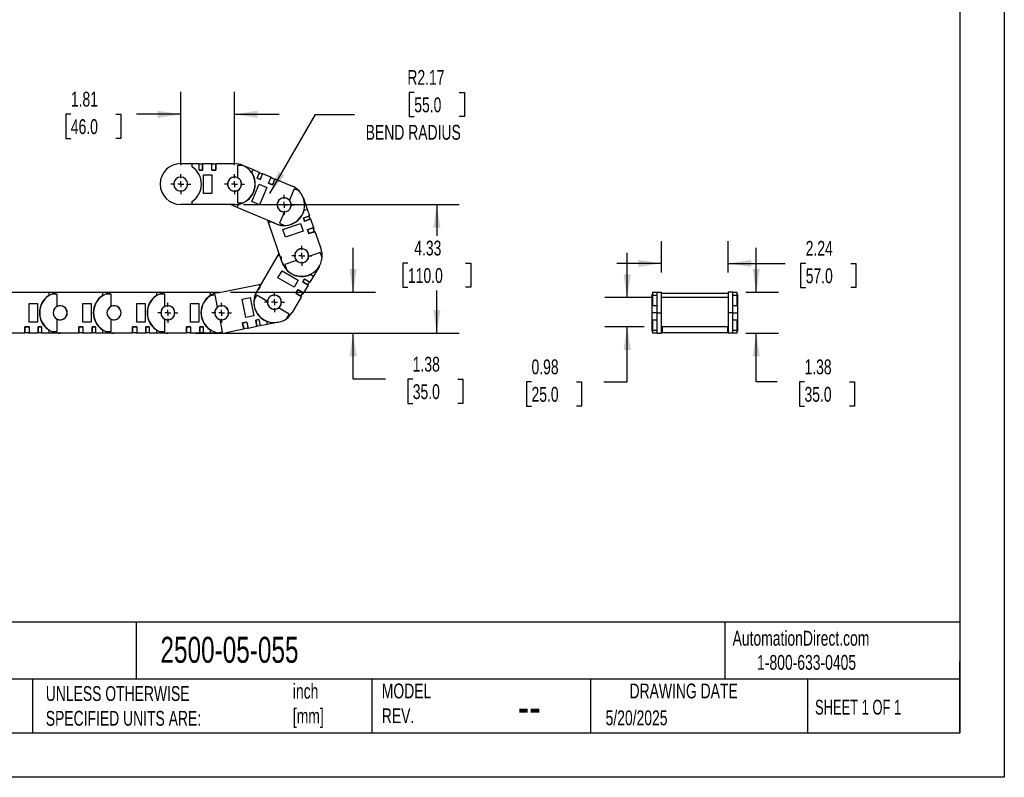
# Model space of a CAD drawing. Header units: inches. Extents: x 0 to 66, y 0 to 51.
# Tile 3 of 9: x 32.9 to 66, y 0 to 25.5. Entities that reach past the tile are written whole.
import ezdxf

# ---------------------------------------------------------------- set-up
doc = ezdxf.new("R2010")
doc.units = ezdxf.units.IN
doc.header["$LTSCALE"] = 6
doc.header["$MEASUREMENT"] = 0
doc.linetypes.add('CENTERX2', pattern=[0.8, 0.5, -0.1, 0.1, -0.1])
doc.layers.add('CENTER', color=40, linetype='CENTERX2')
doc.layers.add('DIMENSIONS', color=140, linetype='Continuous', lineweight=25)
doc.layers.add('TEXT', color=140, linetype='Continuous', lineweight=25)
doc.styles.add('SLDTEXTSTYLE0', font='TXT', dxfattribs={"width": 0.7})
doc.styles.add('SLDTEXTSTYLE1', font='TXT', dxfattribs={"width": 0.65})
doc.dimstyles.new('SLDDIMSTYLE0', dxfattribs={"dimtxt": 0.509766, "dimasz": 0.78, "dimexe": 0, "dimexo": 0.0625, "dimgap": 0.127441, "dimtad": 0, "dimtih": 1, "dimtoh": 1, "dimrnd": 1e-09, "dimzin": 12, "dimdsep": 46, "dimtxsty": 'SLDTEXTSTYLE0', "dimsah": 1, "dimcen": 0, "dimadec": 0, "dimazin": 3, "dimtfac": 1, "dimtofl": 0, "dimtmove": 0, "dimatfit": 3, "dimfxl": 0, "dimfrac": 2, "dimtolj": 1, "dimtzin": 12, "dimarcsym": 0})
doc.dimstyles.new('SLDDIMSTYLE1', dxfattribs={"dimtxt": 0.509766, "dimasz": 0.78, "dimexe": 0, "dimexo": 0.0625, "dimgap": 0.127441, "dimtad": 0, "dimtih": 1, "dimtoh": 1, "dimrnd": 1e-09, "dimzin": 12, "dimdsep": 46, "dimtxsty": 'SLDTEXTSTYLE0', "dimsah": 1, "dimcen": 0.09, "dimadec": 0, "dimazin": 3, "dimtfac": 1, "dimtmove": 0, "dimatfit": 0, "dimfxl": 0, "dimfrac": 2, "dimtolj": 1, "dimtzin": 12, "dimarcsym": 0})
doc.dimstyles.new('SLDDIMSTYLE2', dxfattribs={"dimtxt": 0.509766, "dimasz": 0.78, "dimexe": 0, "dimexo": 0.0625, "dimgap": 0.127441, "dimtad": 0, "dimtih": 1, "dimtoh": 1, "dimrnd": 1e-09, "dimzin": 12, "dimdsep": 46, "dimtxsty": 'SLDTEXTSTYLE0', "dimsah": 1, "dimcen": 0.09, "dimadec": 0, "dimazin": 3, "dimtfac": 1, "dimtofl": 0, "dimtmove": 0, "dimatfit": 3, "dimfxl": 0, "dimfrac": 2, "dimtolj": 1, "dimtzin": 12, "dimarcsym": 0})
doc.dimstyles.new('SLDDIMSTYLE3', dxfattribs={"dimtxt": 0.509766, "dimasz": 0.78, "dimexe": 0, "dimexo": 0.0625, "dimgap": 0.127441, "dimtad": 0, "dimtih": 1, "dimtoh": 1, "dimrnd": 1e-09, "dimdsep": 46, "dimtxsty": 'SLDTEXTSTYLE0', "dimsah": 1, "dimcen": 0.09, "dimadec": 0, "dimazin": 2, "dimtfac": 1, "dimtmove": 0, "dimatfit": 0, "dimfxl": 0, "dimfrac": 2, "dimtolj": 1, "dimtzin": 12, "dimarcsym": 0})

# ---------------------------------------------------------------- blocks, each defined once
blk = doc.blocks.new('_D')
at = {"layer": 'DIMENSIONS'}
for p, q in [((46.148, 23.05), (45.977, 23.05)), ((45.977, 23.05), (45.977, 22.24)), ((47.663, 23.05), (47.834, 23.05)), ((47.834, 23.05), (47.834, 22.24)), ((41.288, 19.645), (42.826, 22.309)), ((42.826, 22.309), (44.139, 22.309)), ((45.977, 22.24), (46.148, 22.24)), ((47.834, 22.24), (47.663, 22.24))]:
    blk.add_line(p, q, dxfattribs=at)
blk.add_solid([(41.288, 19.645), (41.782, 20.26), (41.574, 20.38)], dxfattribs=at)
at = {"layer": 'DIMENSIONS', "char_height": 0.5, "attachment_point": 1, "style": 'SLDTEXTSTYLE0'}
for s, insert in [('R2.17', (45.916, 23.808)), ('55.0', (46.148, 22.884)), ('BEND RADIUS', (44.514, 21.96))]:
    blk.add_mtext(s, dxfattribs=dict(at, insert=insert))
blk = doc.blocks.new('_D_1')
at = {"layer": 'DIMENSIONS'}
for p, q in [((38.289, 20.603), (38.289, 23.067)), ((40.1, 20.603), (40.1, 23.067)), ((34.592, 22.317), (34.421, 22.317)), ((34.421, 22.317), (34.421, 21.507)), ((36.107, 22.317), (36.278, 22.317)), ((36.278, 22.317), (36.278, 21.507)), ((38.289, 22.317), (36.798, 22.317)), ((40.1, 22.317), (41.6, 22.317)), ((34.421, 21.507), (34.592, 21.507)), ((36.278, 21.507), (36.107, 21.507))]:
    blk.add_line(p, q, dxfattribs=at)
for points in [[(38.289, 22.317), (37.509, 22.437), (37.509, 22.197)], [(40.1, 22.317), (40.88, 22.197), (40.88, 22.437)]]:
    blk.add_solid(points, dxfattribs=at)
at = {"layer": 'DIMENSIONS', "char_height": 0.5, "attachment_point": 1, "style": 'SLDTEXTSTYLE0'}
for s, insert in [('1.81', (34.592, 23.075)), ('46.0', (34.592, 22.151))]:
    blk.add_mtext(s, dxfattribs=dict(at, insert=insert))
blk = doc.blocks.new('_D_2')
at = {"layer": 'DIMENSIONS'}
for p, q in [((40.4, 19.278), (47.656, 19.278)), ((46.906, 19.278), (46.906, 18.229)), ((45.936, 17.305), (45.765, 17.305)), ((45.765, 17.305), (45.765, 16.495)), ((47.875, 17.305), (48.046, 17.305)), ((48.046, 17.305), (48.046, 16.495)), ((45.765, 16.495), (45.936, 16.495)), ((46.906, 14.948), (46.906, 16.381)), ((48.046, 16.495), (47.875, 16.495)), ((38.782, 14.948), (47.656, 14.948))]:
    blk.add_line(p, q, dxfattribs=at)
for points in [[(46.906, 19.278), (46.786, 18.498), (47.026, 18.498)], [(46.906, 14.948), (47.026, 15.728), (46.786, 15.728)]]:
    blk.add_solid(points, dxfattribs=at)
at = {"layer": 'DIMENSIONS', "char_height": 0.5, "attachment_point": 1, "style": 'SLDTEXTSTYLE0'}
for s, insert in [('4.33', (46.148, 18.064)), ('110.0', (45.936, 17.139))]:
    blk.add_mtext(s, dxfattribs=dict(at, insert=insert))
blk = doc.blocks.new('_D_3')
at = {"layer": 'DIMENSIONS'}
for p, q in [((44.089, 16.325), (44.089, 17.825)), ((39.967, 16.325), (44.839, 16.325)), ((38.782, 14.948), (44.839, 14.948)), ((44.089, 13.396), (44.089, 14.948)), ((45.178, 13.396), (44.089, 13.396)), ((46.097, 13.396), (45.926, 13.396)), ((45.926, 13.396), (45.926, 12.586)), ((47.612, 13.396), (47.783, 13.396)), ((47.783, 13.396), (47.783, 12.586)), ((45.926, 12.586), (46.097, 12.586)), ((47.783, 12.586), (47.612, 12.586))]:
    blk.add_line(p, q, dxfattribs=at)
for points in [[(44.089, 16.325), (44.209, 17.105), (43.969, 17.105)], [(44.089, 14.948), (43.969, 14.168), (44.209, 14.168)]]:
    blk.add_solid(points, dxfattribs=at)
at = {"layer": 'DIMENSIONS', "char_height": 0.5, "attachment_point": 1, "style": 'SLDTEXTSTYLE0'}
for s, insert in [('1.38', (46.097, 14.155)), ('35.0', (46.097, 13.23))]:
    blk.add_mtext(s, dxfattribs=dict(at, insert=insert))
blk = doc.blocks.new('SW_CENTERMARKSYMBOL_0')
at = {"layer": 'CENTER', "color": 0}
for p, q in [((0, 0.2), (0, 0.336)), ((-0.2, 0), (-0.336, 0)), ((0, 0), (-0.1, 0)), ((0, 0), (0, 0.1)), ((0, 0), (0, -0.1)), ((0, 0), (0.1, 0)), ((0.2, 0), (0.336, 0)), ((0, -0.2), (0, -0.336))]:
    blk.add_line(p, q, dxfattribs=at)
blk = doc.blocks.new('SW_CENTERMARKSYMBOL_1')
at = {"layer": 'CENTER', "color": 0}
for p, q in [((0, 0.2), (0, 0.336)), ((-0.2, 0), (-0.336, 0)), ((0, 0), (-0.1, 0)), ((0, 0), (0, 0.1)), ((0, 0), (0, -0.1)), ((0, 0), (0.1, 0)), ((0.2, 0), (0.336, 0)), ((0, -0.2), (0, -0.336))]:
    blk.add_line(p, q, dxfattribs=at)
blk = doc.blocks.new('SW_CENTERMARKSYMBOL_2')
at = {"layer": 'CENTER', "color": 0}
for p, q in [((0, 0.2), (0, 0.336)), ((-0.2, 0), (-0.336, 0)), ((0, 0), (-0.1, 0)), ((0, 0), (0, 0.1)), ((0, 0), (0, -0.1)), ((0, 0), (0.1, 0)), ((0.2, 0), (0.336, 0)), ((0, -0.2), (0, -0.336))]:
    blk.add_line(p, q, dxfattribs=at)
blk = doc.blocks.new('SW_CENTERMARKSYMBOL_3')
at = {"layer": 'CENTER', "color": 0}
for p, q in [((0, 0.2), (0, 0.336)), ((-0.2, 0), (-0.336, 0)), ((0, 0), (-0.1, 0)), ((0, 0), (0, 0.1)), ((0, 0), (0, -0.1)), ((0, 0), (0.1, 0)), ((0.2, 0), (0.336, 0)), ((0, -0.2), (0, -0.336))]:
    blk.add_line(p, q, dxfattribs=at)
blk = doc.blocks.new('SW_CENTERMARKSYMBOL_4')
at = {"layer": 'CENTER', "color": 0}
for p, q in [((0, 0.2), (0, 0.336)), ((-0.2, 0), (-0.336, 0)), ((0, 0), (-0.1, 0)), ((0, 0), (0, 0.1)), ((0, 0), (0, -0.1)), ((0, 0), (0.1, 0)), ((0.2, 0), (0.336, 0)), ((0, -0.2), (0, -0.336))]:
    blk.add_line(p, q, dxfattribs=at)
blk = doc.blocks.new('SW_CENTERMARKSYMBOL_5')
at = {"layer": 'CENTER', "color": 0}
for p, q in [((0, 0.2), (0, 0.336)), ((-0.2, 0), (-0.336, 0)), ((0, 0), (-0.1, 0)), ((0, 0), (0, 0.1)), ((0, 0), (0, -0.1)), ((0, 0), (0.1, 0)), ((0.2, 0), (0.336, 0)), ((0, -0.2), (0, -0.336))]:
    blk.add_line(p, q, dxfattribs=at)
blk = doc.blocks.new('SW_CENTERMARKSYMBOL_6')
at = {"layer": 'CENTER', "color": 0}
for p, q in [((0, 0.2), (0, 0.336)), ((-0.2, 0), (-0.336, 0)), ((0, 0), (-0.1, 0)), ((0, 0), (0, 0.1)), ((0, 0), (0, -0.1)), ((0, 0), (0.1, 0)), ((0.2, 0), (0.336, 0)), ((0, -0.2), (0, -0.336))]:
    blk.add_line(p, q, dxfattribs=at)
blk = doc.blocks.new('_D_5')
at = {"layer": 'DIMENSIONS'}
for p, q in [((53.311, 16.148), (53.311, 17.648)), ((54.164, 16.148), (52.561, 16.148)), ((53.888, 15.164), (52.561, 15.164)), ((53.311, 13.306), (53.311, 15.164)), ((50.093, 13.306), (49.922, 13.306)), ((49.922, 13.306), (49.922, 12.496)), ((51.608, 13.306), (51.779, 13.306)), ((51.779, 13.306), (51.779, 12.496)), ((52.527, 13.306), (53.311, 13.306)), ((49.922, 12.496), (50.093, 12.496)), ((51.779, 12.496), (51.608, 12.496))]:
    blk.add_line(p, q, dxfattribs=at)
for points in [[(53.311, 16.148), (53.431, 16.928), (53.191, 16.928)], [(53.311, 15.164), (53.191, 14.384), (53.431, 14.384)]]:
    blk.add_solid(points, dxfattribs=at)
at = {"layer": 'DIMENSIONS', "char_height": 0.5, "attachment_point": 1, "style": 'SLDTEXTSTYLE0'}
for s, insert in [('0.98', (50.093, 14.065)), ('25.0', (50.093, 13.141))]:
    blk.add_mtext(s, dxfattribs=dict(at, insert=insert))
blk = doc.blocks.new('_D_6')
at = {"layer": 'DIMENSIONS'}
for p, q in [((54.464, 16.99), (54.464, 18.047)), ((56.708, 16.99), (56.708, 18.047)), ((54.464, 17.297), (52.964, 17.297)), ((56.708, 17.297), (58.628, 17.297)), ((59.319, 17.297), (59.147, 17.297)), ((59.147, 17.297), (59.147, 16.487)), ((60.833, 17.297), (61.005, 17.297)), ((61.005, 17.297), (61.005, 16.487)), ((59.147, 16.487), (59.319, 16.487)), ((61.005, 16.487), (60.833, 16.487))]:
    blk.add_line(p, q, dxfattribs=at)
for points in [[(54.464, 17.297), (53.684, 17.417), (53.684, 17.177)], [(56.708, 17.297), (57.488, 17.177), (57.488, 17.417)]]:
    blk.add_solid(points, dxfattribs=at)
at = {"layer": 'DIMENSIONS', "char_height": 0.5, "attachment_point": 1, "style": 'SLDTEXTSTYLE0'}
for s, insert in [('2.24', (59.319, 18.056)), ('57.0', (59.319, 17.131))]:
    blk.add_mtext(s, dxfattribs=dict(at, insert=insert))
blk = doc.blocks.new('_D_7')
at = {"layer": 'DIMENSIONS'}
for p, q in [((57.654, 16.325), (57.654, 17.825)), ((57.307, 16.325), (58.404, 16.325)), ((57.307, 14.948), (58.404, 14.948)), ((57.654, 13.306), (57.654, 14.948)), ((58.359, 13.306), (57.654, 13.306)), ((59.278, 13.306), (59.107, 13.306)), ((59.107, 13.306), (59.107, 12.496)), ((60.793, 13.306), (60.964, 13.306)), ((60.964, 13.306), (60.964, 12.496)), ((59.107, 12.496), (59.278, 12.496)), ((60.964, 12.496), (60.793, 12.496))]:
    blk.add_line(p, q, dxfattribs=at)
for points in [[(57.654, 16.325), (57.774, 17.105), (57.534, 17.105)], [(57.654, 14.948), (57.534, 14.168), (57.774, 14.168)]]:
    blk.add_solid(points, dxfattribs=at)
at = {"layer": 'DIMENSIONS', "char_height": 0.5, "attachment_point": 1, "style": 'SLDTEXTSTYLE0'}
for s, insert in [('1.38', (59.278, 14.065)), ('35.0', (59.278, 13.141))]:
    blk.add_mtext(s, dxfattribs=dict(at, insert=insert))

msp = doc.modelspace()

# ---------------------------------------------------------------- linework, layer by layer
at = {"color": 7, "linetype": 'Continuous'}
for p, q in [((66.001, 51.001), (66.001, 0.001)), ((66.001, 0.001), (0.001, 0.001))]:
    msp.add_line(p, q, dxfattribs=at)
for p, q in [((38.289, 20.656), (38.675, 20.656)), ((38.675, 20.548), (38.675, 20.656)), ((38.675, 20.656), (38.915, 20.656)), ((38.915, 20.44), (38.915, 20.656)), ((38.915, 20.44), (38.915, 20.637)), ((39.025, 20.637), (38.915, 20.637)), ((38.915, 20.637), (38.915, 20.637)), ((39.025, 20.656), (39.332, 20.656)), ((39.025, 20.656), (39.025, 20.44)), ((39.025, 20.44), (39.025, 20.637)), ((39.025, 20.637), (39.025, 20.637)), ((39.332, 20.656), (39.364, 20.656)), ((39.332, 20.44), (39.332, 20.656)), ((39.332, 20.44), (39.332, 20.637)), ((39.474, 20.637), (39.332, 20.637)), ((39.332, 20.637), (39.332, 20.637)), ((39.364, 20.637), (39.364, 20.656)), ((39.474, 20.656), (39.474, 20.44)), ((39.474, 20.656), (40.1, 20.656)), ((39.474, 20.44), (39.474, 20.637)), ((39.474, 20.637), (39.474, 20.637)), ((40.379, 20.597), (40.198, 20.597)), ((40.198, 20.597), (40.198, 20.182)), ((40.366, 20.603), (40.722, 20.453)), ((39.025, 20.44), (38.915, 20.44)), ((38.915, 20.44), (39.025, 20.44)), ((38.915, 20.44), (38.915, 20.44)), ((39.025, 20.44), (39.025, 20.44)), ((39.056, 20.282), (39.332, 20.282)), ((39.056, 19.652), (39.056, 20.282)), ((39.474, 20.44), (39.332, 20.44)), ((39.332, 20.44), (39.474, 20.44)), ((39.332, 20.44), (39.332, 20.44)), ((39.332, 20.282), (39.332, 19.652)), ((39.364, 20.44), (39.364, 20.44)), ((39.474, 20.44), (39.474, 20.44)), ((40.68, 20.353), (40.722, 20.453)), ((40.722, 20.453), (40.944, 20.36)), ((40.86, 20.161), (40.944, 20.36)), ((40.86, 20.161), (40.936, 20.342)), ((41.038, 20.3), (40.936, 20.342)), ((40.936, 20.342), (40.936, 20.342)), ((41.045, 20.318), (40.961, 20.118)), ((40.961, 20.118), (41.038, 20.3)), ((41.038, 20.3), (41.038, 20.3)), ((41.045, 20.318), (41.328, 20.199)), ((40.686, 19.38), (40.93, 19.961)), ((40.961, 20.118), (40.86, 20.161)), ((40.86, 20.161), (40.961, 20.118)), ((40.86, 20.161), (40.86, 20.161)), ((40.93, 19.961), (41.184, 19.854)), ((40.961, 20.118), (40.961, 20.118)), ((41.245, 19.999), (41.328, 20.199)), ((41.245, 19.999), (41.321, 20.181)), ((41.375, 19.944), (41.245, 19.999)), ((41.245, 19.999), (41.375, 19.944)), ((41.245, 19.999), (41.245, 19.999)), ((41.274, 19.987), (41.274, 19.987)), ((41.451, 20.126), (41.321, 20.181)), ((41.321, 20.181), (41.321, 20.181)), ((41.328, 20.199), (41.357, 20.187)), ((41.35, 20.169), (41.357, 20.187)), ((41.459, 20.144), (41.375, 19.944)), ((41.375, 19.944), (41.451, 20.126)), ((41.375, 19.944), (41.375, 19.944)), ((41.451, 20.126), (41.451, 20.126)), ((41.459, 20.144), (42.036, 19.902)), ((39.332, 19.652), (39.056, 19.652)), ((40.198, 19.752), (40.198, 19.337)), ((41.184, 19.854), (40.94, 19.273)), ((42.104, 19.809), (41.944, 19.427)), ((42.271, 19.739), (42.104, 19.809)), ((38.675, 19.278), (38.289, 19.278)), ((38.675, 19.278), (38.675, 19.387)), ((40.1, 19.278), (38.675, 19.278)), ((40.189, 19.183), (39.961, 19.278)), ((40.189, 19.183), (40.231, 19.283)), ((40.198, 19.337), (40.379, 19.337)), ((40.94, 19.273), (40.686, 19.38)), ((42.421, 19.491), (42.547, 19.126)), ((41.503, 18.631), (40.189, 19.183)), ((41.777, 19.03), (41.617, 18.648)), ((42.42, 18.829), (42.625, 18.899)), ((42.42, 18.829), (42.606, 18.893)), ((42.444, 19.091), (42.547, 19.126)), ((42.547, 19.126), (42.625, 18.899)), ((42.642, 18.788), (42.606, 18.893)), ((42.606, 18.893), (42.606, 18.893)), ((41.244, 18.677), (41.219, 18.751)), ((41.244, 18.677), (41.347, 18.713)), ((41.708, 17.33), (41.244, 18.677)), ((41.617, 18.648), (41.783, 18.578)), ((41.722, 18.438), (42.318, 18.643)), ((42.318, 18.643), (42.407, 18.383)), ((42.456, 18.724), (42.42, 18.829)), ((42.42, 18.829), (42.456, 18.724)), ((42.42, 18.829), (42.42, 18.829)), ((42.661, 18.795), (42.456, 18.724)), ((42.456, 18.724), (42.642, 18.788)), ((42.456, 18.724), (42.456, 18.724)), ((42.642, 18.788), (42.642, 18.788)), ((42.661, 18.795), (42.761, 18.505)), ((41.812, 18.177), (41.722, 18.438)), ((42.407, 18.383), (41.812, 18.177)), ((42.556, 18.434), (42.761, 18.505)), ((42.556, 18.434), (42.742, 18.498)), ((42.602, 18.3), (42.556, 18.434)), ((42.556, 18.434), (42.602, 18.3)), ((42.556, 18.434), (42.556, 18.434)), ((42.566, 18.404), (42.566, 18.404)), ((42.807, 18.37), (42.602, 18.3)), ((42.602, 18.3), (42.788, 18.364)), ((42.602, 18.3), (42.602, 18.3)), ((42.788, 18.364), (42.742, 18.498)), ((42.742, 18.498), (42.742, 18.498)), ((42.753, 18.468), (42.771, 18.475)), ((42.761, 18.505), (42.771, 18.475)), ((42.788, 18.364), (42.788, 18.364)), ((42.807, 18.37), (43.011, 17.779)), ((40.848, 16.342), (41.57, 17.571)), ((41.57, 17.571), (41.605, 17.63)), ((41.57, 17.571), (41.664, 17.515)), ((42.987, 17.666), (42.595, 17.531)), ((43.046, 17.496), (42.987, 17.666)), ((42.188, 17.391), (41.796, 17.256)), ((41.796, 17.256), (41.855, 17.085)), ((41.56, 16.814), (41.699, 17.052)), ((41.699, 17.052), (42.242, 16.733)), ((42.665, 16.928), (42.758, 16.873)), ((42.954, 17.205), (42.758, 16.873)), ((39.531, 16.312), (40.929, 16.592)), ((40.929, 16.592), (41.004, 16.608)), ((40.929, 16.592), (40.95, 16.486)), ((42.103, 16.495), (41.56, 16.814)), ((42.242, 16.733), (42.103, 16.495)), ((42.394, 16.68), (42.45, 16.775)), ((42.45, 16.775), (42.394, 16.68)), ((42.581, 16.57), (42.394, 16.68)), ((42.394, 16.68), (42.564, 16.58)), ((42.394, 16.68), (42.394, 16.68)), ((42.581, 16.57), (42.425, 16.306)), ((42.45, 16.775), (42.637, 16.666)), ((42.45, 16.775), (42.62, 16.675)), ((42.45, 16.775), (42.45, 16.775)), ((42.564, 16.58), (42.62, 16.675)), ((42.564, 16.58), (42.564, 16.58)), ((42.62, 16.675), (42.62, 16.675)), ((42.758, 16.873), (42.637, 16.666)), ((32.423, 16.325), (33.848, 16.325)), ((33.848, 16.325), (33.848, 16.217)), ((33.848, 16.325), (34.234, 16.325)), ((34.135, 16.266), (33.955, 16.266)), ((34.135, 15.852), (34.135, 16.266)), ((34.234, 16.325), (35.659, 16.325)), ((35.659, 16.325), (35.659, 16.217)), ((35.659, 16.325), (36.045, 16.325)), ((35.946, 16.266), (35.766, 16.266)), ((35.946, 15.852), (35.946, 16.266)), ((36.045, 16.325), (37.47, 16.325)), ((37.47, 16.325), (37.47, 16.217)), ((37.47, 16.325), (37.856, 16.325)), ((37.757, 16.266), (37.577, 16.266)), ((37.757, 15.852), (37.757, 16.266)), ((37.856, 16.325), (39.281, 16.325)), ((39.446, 16.235), (39.269, 16.199)), ((39.281, 16.325), (39.281, 16.217)), ((39.281, 16.325), (39.598, 16.325)), ((39.528, 15.828), (39.446, 16.235)), ((42.167, 16.293), (42.239, 16.415)), ((42.239, 16.415), (42.167, 16.293)), ((42.353, 16.183), (42.167, 16.293)), ((42.167, 16.293), (42.336, 16.193)), ((42.167, 16.293), (42.167, 16.293)), ((42.223, 16.388), (42.223, 16.388)), ((42.239, 16.415), (42.425, 16.306)), ((42.239, 16.415), (42.408, 16.316)), ((42.239, 16.415), (42.239, 16.415)), ((42.336, 16.193), (42.408, 16.316)), ((42.392, 16.289), (42.409, 16.279)), ((42.408, 16.316), (42.408, 16.316)), ((42.425, 16.306), (42.409, 16.279)), ((54.165, 16.266), (54.149, 16.266)), ((54.149, 15.873), (54.149, 16.266)), ((54.165, 16.325), (54.165, 16.217)), ((54.165, 16.325), (54.306, 16.325)), ((54.306, 16.325), (54.464, 16.325)), ((54.306, 16.325), (54.306, 15.637)), ((54.464, 15.637), (54.464, 16.325)), ((56.708, 16.282), (54.464, 16.282)), ((56.865, 16.325), (56.708, 16.325)), ((56.708, 16.325), (56.708, 15.637)), ((56.708, 16.282), (56.708, 16.148)), ((56.865, 15.637), (56.865, 16.325)), ((56.865, 16.325), (57.007, 16.325)), ((57.007, 16.217), (57.007, 16.325)), ((57.023, 16.266), (57.007, 16.266)), ((57.023, 16.266), (57.023, 15.873)), ((33.19, 15.322), (33.19, 15.951)), ((33.19, 15.951), (33.466, 15.951)), ((33.466, 15.951), (33.466, 15.322)), ((35.001, 15.322), (35.001, 15.951)), ((35.001, 15.951), (35.277, 15.951)), ((35.277, 15.951), (35.277, 15.322)), ((36.812, 15.322), (36.812, 15.951)), ((36.812, 15.951), (37.088, 15.951)), ((37.088, 15.951), (37.088, 15.322)), ((38.623, 15.322), (38.623, 15.951)), ((38.623, 15.951), (38.899, 15.951)), ((38.899, 15.951), (38.899, 15.322)), ((40.357, 16.096), (40.628, 16.151)), ((40.481, 15.479), (40.357, 16.096)), ((40.628, 16.151), (40.752, 15.533)), ((40.849, 16.227), (40.758, 16.071)), ((41.207, 16.017), (40.849, 16.227)), ((42.353, 16.183), (42.036, 15.644)), ((42.336, 16.193), (42.336, 16.193)), ((54.165, 16.217), (54.165, 15.873)), ((54.306, 16.217), (54.165, 16.217)), ((56.708, 16.148), (54.464, 16.148)), ((57.007, 16.217), (56.865, 16.217)), ((57.007, 15.873), (57.007, 16.217)), ((41.936, 15.589), (41.578, 15.799)), ((41.844, 15.433), (41.936, 15.589)), ((54.306, 15.873), (54.149, 15.873)), ((54.149, 15.637), (54.149, 15.873)), ((54.306, 15.637), (54.149, 15.637)), ((54.149, 15.4), (54.149, 15.637)), ((54.306, 15.637), (54.464, 15.637)), ((54.306, 15.637), (54.306, 14.948)), ((54.464, 14.948), (54.464, 15.637)), ((56.865, 15.637), (56.708, 15.637)), ((56.708, 15.637), (56.708, 14.948)), ((57.023, 15.873), (56.865, 15.873)), ((56.865, 14.948), (56.865, 15.637)), ((56.865, 15.637), (57.023, 15.637)), ((57.023, 15.873), (57.023, 15.637)), ((57.023, 15.637), (57.023, 15.4)), ((33.466, 15.322), (33.19, 15.322)), ((34.135, 15.007), (34.135, 15.421)), ((35.277, 15.322), (35.001, 15.322)), ((35.946, 15.007), (35.946, 15.421)), ((37.088, 15.322), (36.812, 15.322)), ((37.757, 15.007), (37.757, 15.421)), ((38.899, 15.322), (38.623, 15.322)), ((39.694, 15), (39.612, 15.406)), ((40.373, 15.296), (40.512, 15.324)), ((40.512, 15.324), (40.373, 15.296)), ((40.416, 15.084), (40.373, 15.296)), ((40.373, 15.296), (40.412, 15.103)), ((40.373, 15.296), (40.373, 15.296)), ((40.752, 15.533), (40.481, 15.479)), ((40.481, 15.318), (40.481, 15.318)), ((40.512, 15.324), (40.555, 15.112)), ((40.512, 15.324), (40.551, 15.131)), ((40.512, 15.324), (40.512, 15.324)), ((40.813, 15.385), (40.921, 15.406)), ((40.921, 15.406), (40.813, 15.385)), ((40.856, 15.172), (40.813, 15.385)), ((40.813, 15.385), (40.852, 15.192)), ((40.813, 15.385), (40.813, 15.385)), ((40.921, 15.406), (40.964, 15.194)), ((40.921, 15.406), (40.96, 15.213)), ((40.921, 15.406), (40.921, 15.406)), ((41.2, 15.241), (40.964, 15.194)), ((41.178, 15.348), (41.2, 15.241)), ((41.578, 15.317), (41.2, 15.241)), ((54.149, 15.4), (54.306, 15.4)), ((54.149, 15.007), (54.149, 15.4)), ((54.165, 15.4), (54.165, 15.056)), ((56.865, 15.4), (57.023, 15.4)), ((57.007, 15.056), (57.007, 15.4)), ((57.023, 15.4), (57.023, 15.007)), ((33.049, 14.948), (32.423, 14.948)), ((33.049, 15.164), (33.19, 15.164)), ((33.049, 14.948), (33.049, 15.164)), ((33.049, 15.164), (33.049, 14.967)), ((33.19, 15.164), (33.049, 15.164)), ((33.049, 15.164), (33.049, 15.164)), ((33.049, 14.967), (33.19, 14.967)), ((33.049, 14.967), (33.049, 14.967)), ((33.159, 15.164), (33.159, 15.164)), ((33.159, 14.967), (33.159, 14.948)), ((33.19, 14.948), (33.159, 14.948)), ((33.19, 15.164), (33.19, 14.948)), ((33.19, 15.164), (33.19, 14.967)), ((33.19, 15.164), (33.19, 15.164)), ((33.19, 14.967), (33.19, 14.967)), ((33.497, 14.948), (33.19, 14.948)), ((33.497, 15.164), (33.608, 15.164)), ((33.497, 14.948), (33.497, 15.164)), ((33.497, 15.164), (33.497, 14.967)), ((33.608, 15.164), (33.497, 15.164)), ((33.497, 15.164), (33.497, 15.164)), ((33.497, 14.967), (33.608, 14.967)), ((33.497, 14.967), (33.497, 14.967)), ((33.608, 15.164), (33.608, 14.948)), ((33.608, 15.164), (33.608, 14.967)), ((33.608, 15.164), (33.608, 15.164)), ((33.608, 14.967), (33.608, 14.967)), ((33.848, 14.948), (33.608, 14.948)), ((33.848, 15.056), (33.848, 14.948)), ((34.234, 14.948), (33.848, 14.948)), ((33.955, 15.007), (34.135, 15.007)), ((34.86, 14.948), (34.234, 14.948)), ((34.86, 15.164), (35.001, 15.164)), ((34.86, 14.948), (34.86, 15.164)), ((34.86, 15.164), (34.86, 14.967)), ((35.001, 15.164), (34.86, 15.164)), ((34.86, 15.164), (34.86, 15.164)), ((34.86, 14.967), (35.001, 14.967)), ((34.86, 14.967), (34.86, 14.967)), ((34.97, 15.164), (34.97, 15.164)), ((34.97, 14.967), (34.97, 14.948)), ((35.001, 14.948), (34.97, 14.948)), ((35.001, 15.164), (35.001, 14.948)), ((35.001, 15.164), (35.001, 14.967)), ((35.001, 15.164), (35.001, 15.164)), ((35.001, 14.967), (35.001, 14.967)), ((35.308, 14.948), (35.001, 14.948)), ((35.308, 15.164), (35.419, 15.164)), ((35.308, 14.948), (35.308, 15.164)), ((35.308, 15.164), (35.308, 14.967)), ((35.419, 15.164), (35.308, 15.164)), ((35.308, 15.164), (35.308, 15.164)), ((35.308, 14.967), (35.419, 14.967)), ((35.308, 14.967), (35.308, 14.967)), ((35.419, 15.164), (35.419, 14.948)), ((35.419, 15.164), (35.419, 14.967)), ((35.419, 15.164), (35.419, 15.164)), ((35.419, 14.967), (35.419, 14.967)), ((35.659, 14.948), (35.419, 14.948)), ((35.659, 15.056), (35.659, 14.948)), ((36.045, 14.948), (35.659, 14.948)), ((35.766, 15.007), (35.946, 15.007)), ((36.671, 14.948), (36.045, 14.948)), ((36.671, 15.164), (36.812, 15.164)), ((36.671, 14.948), (36.671, 15.164)), ((36.671, 15.164), (36.671, 14.967)), ((36.812, 15.164), (36.671, 15.164)), ((36.671, 15.164), (36.671, 15.164)), ((36.671, 14.967), (36.812, 14.967)), ((36.671, 14.967), (36.671, 14.967)), ((36.781, 15.164), (36.781, 15.164)), ((36.781, 14.967), (36.781, 14.948)), ((36.812, 14.948), (36.781, 14.948)), ((36.812, 15.164), (36.812, 14.948)), ((36.812, 15.164), (36.812, 14.967)), ((36.812, 15.164), (36.812, 15.164)), ((36.812, 14.967), (36.812, 14.967)), ((37.119, 14.948), (36.812, 14.948)), ((37.119, 15.164), (37.23, 15.164)), ((37.119, 14.948), (37.119, 15.164)), ((37.119, 15.164), (37.119, 14.967)), ((37.23, 15.164), (37.119, 15.164)), ((37.119, 15.164), (37.119, 15.164)), ((37.119, 14.967), (37.23, 14.967)), ((37.119, 14.967), (37.119, 14.967)), ((37.23, 15.164), (37.23, 14.948)), ((37.23, 15.164), (37.23, 14.967)), ((37.23, 15.164), (37.23, 15.164)), ((37.23, 14.967), (37.23, 14.967)), ((37.47, 14.948), (37.23, 14.948)), ((37.47, 15.056), (37.47, 14.948)), ((37.856, 14.948), (37.47, 14.948)), ((37.577, 15.007), (37.757, 15.007)), ((38.482, 14.948), (37.856, 14.948)), ((38.482, 15.164), (38.623, 15.164)), ((38.482, 14.948), (38.482, 15.164)), ((38.482, 15.164), (38.482, 14.967)), ((38.623, 15.164), (38.482, 15.164)), ((38.482, 15.164), (38.482, 15.164)), ((38.482, 14.967), (38.623, 14.967)), ((38.482, 14.967), (38.482, 14.967)), ((38.592, 15.164), (38.592, 15.164)), ((38.592, 14.967), (38.592, 14.948)), ((38.623, 14.948), (38.592, 14.948)), ((38.623, 15.164), (38.623, 14.948)), ((38.623, 15.164), (38.623, 14.967)), ((38.623, 15.164), (38.623, 15.164)), ((38.623, 14.967), (38.623, 14.967)), ((38.93, 14.948), (38.623, 14.948)), ((38.93, 15.164), (39.041, 15.164)), ((38.93, 14.948), (38.93, 15.164)), ((38.93, 15.164), (38.93, 14.967)), ((39.041, 15.164), (38.93, 15.164)), ((38.93, 15.164), (38.93, 15.164)), ((38.93, 14.967), (39.041, 14.967)), ((38.93, 14.967), (38.93, 14.967)), ((39.041, 15.164), (39.041, 14.948)), ((39.041, 15.164), (39.041, 14.967)), ((39.041, 15.164), (39.041, 15.164)), ((39.041, 14.967), (39.041, 14.967)), ((39.281, 14.948), (39.041, 14.948)), ((39.281, 15.056), (39.281, 14.948)), ((39.667, 14.948), (39.281, 14.948)), ((39.517, 14.964), (39.694, 15)), ((40.416, 15.084), (39.802, 14.961)), ((40.412, 15.103), (40.551, 15.131)), ((40.412, 15.103), (40.412, 15.103)), ((40.52, 15.125), (40.524, 15.106)), ((40.555, 15.112), (40.524, 15.106)), ((40.551, 15.131), (40.551, 15.131)), ((40.856, 15.172), (40.555, 15.112)), ((40.852, 15.192), (40.96, 15.213)), ((40.852, 15.192), (40.852, 15.192)), ((40.96, 15.213), (40.96, 15.213)), ((54.149, 15.007), (54.165, 15.007)), ((54.165, 15.056), (54.306, 15.056)), ((54.165, 15.056), (54.165, 14.948)), ((54.306, 14.948), (54.165, 14.948)), ((54.306, 14.948), (54.464, 14.948)), ((54.484, 15.164), (54.464, 15.164)), ((54.464, 14.967), (54.484, 14.967)), ((54.484, 15.164), (54.484, 14.967)), ((56.688, 15.164), (54.484, 15.164)), ((54.484, 14.967), (56.688, 14.967)), ((56.688, 15.164), (56.688, 14.967)), ((56.708, 15.164), (56.688, 15.164)), ((56.688, 14.967), (56.708, 14.967)), ((56.865, 14.948), (56.708, 14.948)), ((56.865, 15.056), (57.007, 15.056)), ((57.007, 14.948), (56.865, 14.948)), ((57.007, 14.948), (57.007, 15.056)), ((57.007, 15.007), (57.023, 15.007))]:
    msp.add_line(p, q)
for centre, radius, start, end in [((38.289, 19.967), 0.689, 90, 179.9999), ((38.289, 19.967), 0.697, 359.9999, 56.3807), ((40.1, 19.967), 0.689, 66.1047, 89.9998), ((40.1, 19.967), 0.689, 0, 66.1044), ((40.1, 19.967), 0.697, 337.2367, 33.6174), ((38.289, 19.967), 0.689, 180, 270), ((38.289, 19.967), 0.236, 360, 180), ((38.289, 19.967), 0.236, 180, 0), ((38.289, 19.967), 0.697, 303.6193, 0.0001), ((40.1, 19.967), 0.237, 65.4193, 180.0002), ((40.1, 19.967), 0.237, 179.9999, 294.5807), ((40.1, 19.967), 0.236, 157.2367, 337.2366), ((40.1, 19.967), 0.236, 337.2367, 157.2366), ((40.1, 19.967), 0.237, 0.0002, 65.4191), ((40.1, 19.967), 0.237, 294.5809, 359.9998), ((40.1, 19.967), 0.689, 293.8956, 360), ((41.77, 19.266), 0.689, 43.3412, 67.2366), ((40.1, 19.967), 0.697, 280.8561, 337.2365), ((41.77, 19.266), 0.689, 337.2364, 43.3413), ((40.1, 19.967), 0.689, 270, 293.8955), ((41.77, 19.266), 0.236, 109.0093, 289.0093), ((41.77, 19.266), 0.237, 157.2364, 271.8172), ((41.77, 19.266), 0.237, 42.6559, 157.2367), ((41.77, 19.266), 0.236, 289.0093, 109.0093), ((41.77, 19.266), 0.237, 337.2361, 42.6564), ((41.77, 19.266), 0.237, 271.8173, 337.2365), ((41.77, 19.266), 0.689, 271.1322, 337.2367), ((41.77, 19.266), 0.697, 289.0091, 345.39), ((41.77, 19.266), 0.697, 232.6286, 289.0093), ((41.77, 19.266), 0.689, 247.2368, 271.1321), ((42.36, 17.554), 0.236, 59.5695, 239.5697), ((42.36, 17.554), 0.237, 109.0096, 223.5895), ((42.36, 17.554), 0.236, 239.5695, 59.5697), ((42.36, 17.554), 0.237, 354.4287, 109.0092), ((42.36, 17.554), 0.689, 355.1138, 19.009), ((42.36, 17.554), 0.697, 183.1888, 239.5696), ((42.36, 17.554), 0.689, 199.009, 222.905), ((42.36, 17.554), 0.237, 223.5899, 289.0092), ((42.36, 17.554), 0.237, 289.0088, 354.429), ((42.36, 17.554), 0.689, 289.0091, 355.1139), ((42.36, 17.554), 0.689, 222.9047, 289.0093), ((42.36, 17.554), 0.697, 239.5696, 295.9502), ((34.234, 15.637), 0.689, 113.8954, 180.0001), ((34.234, 15.637), 0.689, 89.9999, 113.8956), ((36.045, 15.637), 0.689, 113.8957, 179.9998), ((36.045, 15.637), 0.689, 90, 113.8955), ((37.856, 15.637), 0.689, 113.8953, 180.0002), ((37.856, 15.637), 0.689, 90, 113.8955), ((39.667, 15.637), 0.689, 101.3421, 125.2378), ((41.442, 15.993), 0.697, 134.9614, 191.3422), ((41.442, 15.993), 0.689, 149.5696, 173.465), ((34.234, 15.637), 0.697, 123.6193, 180.0001), ((36.045, 15.637), 0.697, 123.6193, 180.0001), ((37.856, 15.637), 0.697, 123.6193, 180.0001), ((39.667, 15.637), 0.697, 123.6193, 180.0001), ((39.667, 15.637), 0.689, 125.2377, 191.3421), ((41.442, 15.993), 0.689, 173.4651, 239.5695), ((41.442, 15.993), 0.236, 11.3421, 191.3423), ((41.442, 15.993), 0.237, 174.15, 239.5694), ((41.442, 15.993), 0.237, 59.5696, 174.1502), ((41.442, 15.993), 0.236, 191.3421, 11.3423), ((41.442, 15.993), 0.237, 304.9889, 59.5694), ((34.234, 15.637), 0.697, 179.9999, 236.3807), ((34.234, 15.637), 0.689, 179.9999, 246.1046), ((34.234, 15.637), 0.236, 360, 180), ((34.234, 15.637), 0.237, 114.5806, 179.9998), ((34.234, 15.637), 0.236, 180, 0), ((34.234, 15.637), 0.237, 180.0002, 245.4194), ((34.234, 15.637), 0.237, 0, 114.5806), ((34.234, 15.637), 0.237, 245.4194, 0), ((36.045, 15.637), 0.697, 179.9999, 236.3807), ((36.045, 15.637), 0.689, 180.0002, 246.1043), ((36.045, 15.637), 0.236, 360, 180), ((36.045, 15.637), 0.237, 114.5809, 179.9998), ((36.045, 15.637), 0.236, 180, 0), ((36.045, 15.637), 0.237, 180.0002, 245.4191), ((36.045, 15.637), 0.237, 359.9999, 114.5807), ((36.045, 15.637), 0.237, 245.4193, 0.0002), ((37.856, 15.637), 0.697, 179.9999, 236.3807), ((37.856, 15.637), 0.689, 179.9998, 246.1047), ((37.856, 15.637), 0.236, 360, 180), ((37.856, 15.637), 0.237, 114.5809, 179.9998), ((37.856, 15.637), 0.236, 180, 0), ((37.856, 15.637), 0.237, 180.0002, 245.4191), ((37.856, 15.637), 0.237, 359.9999, 114.5807), ((37.856, 15.637), 0.237, 245.4193, 0.0002), ((39.667, 15.637), 0.697, 179.9999, 236.3807), ((39.667, 15.637), 0.236, 0.0001, 179.9999), ((39.667, 15.637), 0.237, 125.9232, 191.3416), ((39.667, 15.637), 0.236, 180.0001, 359.9999), ((39.667, 15.637), 0.237, 191.3422, 256.7614), ((39.667, 15.637), 0.237, 11.3423, 125.9227), ((39.667, 15.637), 0.237, 256.7617, 11.3419), ((41.442, 15.993), 0.697, 191.3423, 247.7228), ((41.442, 15.993), 0.237, 239.5695, 304.989), ((41.442, 15.993), 0.689, 305.6739, 329.5695), ((39.667, 15.637), 0.689, 191.3423, 257.4465), ((41.442, 15.993), 0.689, 239.5695, 305.6741), ((34.234, 15.637), 0.689, 246.1046, 269.9999), ((36.045, 15.637), 0.689, 246.1047, 269.9998), ((37.856, 15.637), 0.689, 246.1047, 269.9998), ((39.667, 15.637), 0.689, 257.4467, 281.3422)]:
    msp.add_arc(centre, radius, start, end)
at = {"layer": 'TEXT'}
for p, q in [((64.5, 49.5), (64.5, 1.5)), ((64.5, 5.227), (1.5, 5.227)), ((36.793, 5.227), (36.793, 3.3)), ((56.593, 5.227), (56.593, 3.3)), ((64.5, 1.5), (64.5, 3.9)), ((64.5, 3.3), (1.5, 3.3)), ((33.307, 3.3), (33.307, 1.5)), ((44.717, 3.3), (44.717, 1.5)), ((52.078, 3.3), (52.078, 1.5)), ((59.374, 3.3), (59.374, 1.5)), ((1.5, 1.5), (64.5, 1.5))]:
    msp.add_line(p, q, dxfattribs=at)

# ---------------------------------------------------------------- block references
at = {"layer": 'CENTER'}
for name, p in [('SW_CENTERMARKSYMBOL_0', (38.289, 19.967)), ('SW_CENTERMARKSYMBOL_1', (40.1, 19.967)), ('SW_CENTERMARKSYMBOL_2', (41.77, 19.266)), ('SW_CENTERMARKSYMBOL_3', (42.36, 17.554)), ('SW_CENTERMARKSYMBOL_4', (41.442, 15.993)), ('SW_CENTERMARKSYMBOL_6', (37.856, 15.637)), ('SW_CENTERMARKSYMBOL_5', (39.667, 15.637))]:
    msp.add_blockref(name, p, dxfattribs=at)

# ---------------------------------------------------------------- texts
at = {"color": 179, "linetype": 'Continuous', "lineweight": 18, "char_height": 0.5, "attachment_point": 1, "style": 'SLDTEXTSTYLE0'}
for s, insert in [('AutomationDirect.com', (56.857, 4.931)), ('1-800-633-0405', (57.683, 4.119))]:
    msp.add_mtext(s, dxfattribs=dict(at, insert=insert))
at = {"layer": 'TEXT'}
for s, insert, char_height, attachment_point, style in [('2500-05-055', (37.608, 4.73), 0.875, 1, 'SLDTEXTSTYLE0'), ('UNLESS OTHERWISE ^JSPECIFIED UNITS ARE:', (33.749, 3.07), 0.5, 1, 'SLDTEXTSTYLE0'), ('inch^J[mm]', (42.062, 3.149), 0.5, 1, 'SLDTEXTSTYLE0'), ('MODEL ^JREV.', (45.055, 3.157), 0.5, 1, 'SLDTEXTSTYLE0'), ('DRAWING DATE', (55.211, 3.157), 0.5, 2, 'SLDTEXTSTYLE0'), ('SHEET 1 OF 1', (59.632, 2.611), 0.5, 1, 'SLDTEXTSTYLE1'), ('--', (50.015, 3.011), 1.25, 2, 'SLDTEXTSTYLE0'), ('5/20/2025', (52.586, 2.253), 0.5, 1, 'SLDTEXTSTYLE0')]:
    msp.add_mtext(s, dxfattribs=dict(at, insert=insert, char_height=char_height, attachment_point=attachment_point, style=style))

# ---------------------------------------------------------------- dimensions: what is measured, and where the dimension line sits
at = {"layer": 'DIMENSIONS'}
dim = msp.add_radius_dim(center=(40.205, 17.77), mpoint=(41.288, 19.645), text='<>\\PBEND RADIUS', dimstyle='SLDDIMSTYLE0', dxfattribs=at)
dim.commit()
dim.dimension.update_dxf_attribs({"geometry": '_D', "text_midpoint": (46.906, 22.573), "dimtype": 164})
for base, p1, p2, picture, middle in [((38.289, 22.317), (40.1, 20.303), (38.289, 20.303), '_D_1', (35.35, 22.317)), ((56.708, 17.297), (54.464, 16.69), (56.708, 16.69), '_D_6', (60.076, 17.297))]:
    dim = msp.add_linear_dim(base=base, p1=p1, p2=p2, dimstyle='SLDDIMSTYLE1', dxfattribs=at)
    dim.commit()
    dim.dimension.update_dxf_attribs({"geometry": picture, "text_midpoint": middle, "dimtype": 160})
for base, p1, p2, dimstyle, picture, middle in [((46.906, 14.948), (40.1, 19.278), (38.482, 14.948), 'SLDDIMSTYLE2', '_D_2', (46.906, 17.305)), ((44.089, 14.948), (39.667, 16.325), (38.482, 14.948), 'SLDDIMSTYLE1', '_D_3', (44.089, 13.396)), ((53.311, 15.164), (54.464, 16.148), (54.188, 15.164), 'SLDDIMSTYLE3', '_D_5', (53.311, 13.306)), ((57.654, 14.948), (57.007, 16.325), (57.007, 14.948), 'SLDDIMSTYLE1', '_D_7', (57.654, 13.306))]:
    dim = msp.add_linear_dim(base=base, p1=p1, p2=p2, angle=90, dimstyle=dimstyle, dxfattribs=at)
    dim.commit()
    dim.dimension.update_dxf_attribs({"geometry": picture, "text_midpoint": middle, "dimtype": 160})

doc.saveas('drawing.dxf')
